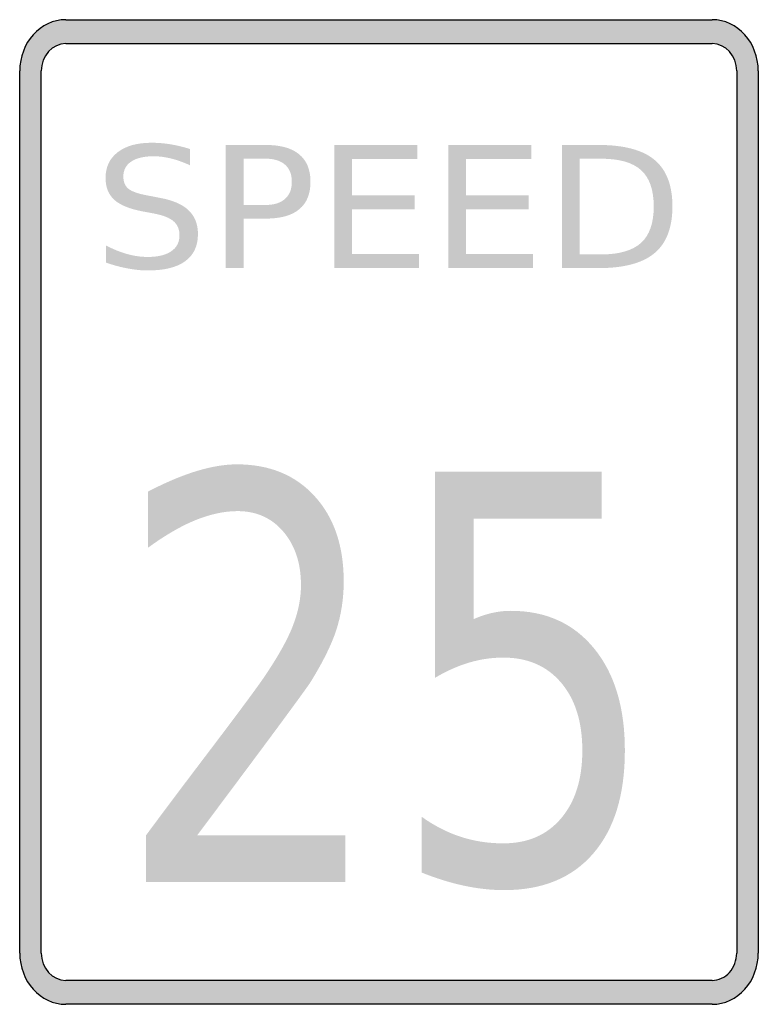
# Model space of a CAD drawing. Header units: inches. Extents: x -0.5 to 0.5, y -0.67 to 0.67.
import ezdxf

# ---------------------------------------------------------------- set-up
doc = ezdxf.new("R2010")
doc.units = ezdxf.units.IN
doc.header["$MEASUREMENT"] = 0

msp = doc.modelspace()

# ---------------------------------------------------------------- hatches: boundary and pattern name
h = msp.add_hatch(color=7)
h.paths.add_polyline_path([(-0.4374, 0.6665), (0.4374, 0.6665), (0.4459, 0.6658), (0.4541, 0.6641), (0.4619, 0.6609), (0.469, 0.6569), (0.4757, 0.6521), (0.4817, 0.6461), (0.487, 0.6394), (0.4914, 0.6321), (0.495, 0.6241), (0.4979, 0.6156), (0.4994, 0.6065), (0.5001, 0.5972), (0.5001, -0.597), (0.4994, -0.6065), (0.4979, -0.6156), (0.495, -0.6241), (0.4914, -0.6321), (0.487, -0.6394), (0.4817, -0.6461), (0.4757, -0.6521), (0.469, -0.6569), (0.4619, -0.6609), (0.4541, -0.6641), (0.4459, -0.6658), (0.4374, -0.6665), (-0.4374, -0.6665), (-0.4459, -0.6658), (-0.4541, -0.6641), (-0.4619, -0.6609), (-0.469, -0.6569), (-0.4757, -0.6521), (-0.4817, -0.6461), (-0.487, -0.6394), (-0.4914, -0.6321), (-0.495, -0.6241), (-0.4979, -0.6156), (-0.4994, -0.6065), (-0.5001, -0.597), (-0.5001, 0.5972), (-0.4994, 0.6065), (-0.4979, 0.6156), (-0.495, 0.6241), (-0.4914, 0.6321), (-0.487, 0.6394), (-0.4817, 0.6461), (-0.4757, 0.6521), (-0.469, 0.6569), (-0.4619, 0.6609), (-0.4541, 0.6641), (-0.4459, 0.6658), (-0.4374, 0.6665)])
h.paths.add_polyline_path([(-0.4374, 0.6341), (0.4374, 0.6341), (0.4421, 0.6338), (0.4463, 0.6327), (0.4506, 0.6312), (0.4543, 0.629), (0.4579, 0.6263), (0.461, 0.6232), (0.4639, 0.6196), (0.4663, 0.6158), (0.4681, 0.6114), (0.4697, 0.607), (0.4705, 0.6021), (0.4708, 0.5972), (0.4708, -0.597), (0.4705, -0.6018), (0.4697, -0.6067), (0.4683, -0.6112), (0.4663, -0.6156), (0.4639, -0.6196), (0.461, -0.6232), (0.4577, -0.6265), (0.4541, -0.6292), (0.4503, -0.6312), (0.4461, -0.6327), (0.4419, -0.6338), (0.4374, -0.6341), (-0.4374, -0.6341), (-0.4421, -0.6338), (-0.4463, -0.6327), (-0.4506, -0.6312), (-0.4543, -0.629), (-0.4579, -0.6263), (-0.461, -0.6232), (-0.4639, -0.6196), (-0.4663, -0.6158), (-0.4681, -0.6114), (-0.4697, -0.607), (-0.4705, -0.6021), (-0.4708, -0.597), (-0.4708, 0.5972), (-0.4705, 0.6021), (-0.4697, 0.607), (-0.4681, 0.6114), (-0.4663, 0.6158), (-0.4639, 0.6196), (-0.461, 0.6232), (-0.4579, 0.6263), (-0.4543, 0.629), (-0.4506, 0.6312), (-0.4463, 0.6327), (-0.4421, 0.6338), (-0.4374, 0.6341)], flags=0)
h = msp.add_hatch(color=7)
edge = h.paths.add_edge_path()
edge.add_line((-0.2694, 0.4914), (-0.2694, 0.4694))
edge.add_spline(control_points=[(-0.2694, 0.4694), (-0.2785, 0.4735), (-0.2871, 0.4766), (-0.2952, 0.4786), (-0.3034, 0.4806), (-0.3112, 0.4816), (-0.3187, 0.4816), (-0.3318, 0.4816), (-0.342, 0.4792), (-0.3491, 0.4744), (-0.3562, 0.4697), (-0.3597, 0.4629), (-0.3597, 0.4541), (-0.3597, 0.4468), (-0.3574, 0.4412), (-0.3526, 0.4374), (-0.3479, 0.4337), (-0.3389, 0.4306), (-0.3257, 0.4283)], knot_values=[0, 0, 0, 0, 1, 1, 1, 2, 2, 2, 3, 3, 3, 4, 4, 4, 5, 5, 5, 6, 6, 6, 6], degree=3, periodic=0)
edge.add_line((-0.3257, 0.4283), (-0.3113, 0.4255))
edge.add_spline(control_points=[(-0.3113, 0.4255), (-0.2933, 0.4223), (-0.28, 0.4167), (-0.2715, 0.4086), (-0.263, 0.4006), (-0.2587, 0.3898), (-0.2587, 0.3762), (-0.2587, 0.3601), (-0.2645, 0.3478), (-0.276, 0.3395), (-0.2875, 0.3311), (-0.3044, 0.327), (-0.3268, 0.327), (-0.3352, 0.327), (-0.3442, 0.3279), (-0.3537, 0.3297), (-0.3632, 0.3314), (-0.373, 0.3341), (-0.3832, 0.3376)], knot_values=[0, 0, 0, 0, 1, 1, 1, 2, 2, 2, 3, 3, 3, 4, 4, 4, 5, 5, 5, 6, 6, 6, 6], degree=3, periodic=0)
edge.add_line((-0.3832, 0.3376), (-0.3832, 0.3608))
edge.add_spline(control_points=[(-0.3832, 0.3608), (-0.3734, 0.3557), (-0.3638, 0.3518), (-0.3544, 0.3492), (-0.3451, 0.3466), (-0.3358, 0.3453), (-0.3268, 0.3453), (-0.3131, 0.3453), (-0.3025, 0.3478), (-0.295, 0.3529), (-0.2875, 0.3579), (-0.2837, 0.3652), (-0.2837, 0.3745), (-0.2837, 0.3827), (-0.2864, 0.3891), (-0.2918, 0.3937), (-0.2972, 0.3983), (-0.306, 0.4018), (-0.3183, 0.4041)], knot_values=[0, 0, 0, 0, 1, 1, 1, 2, 2, 2, 3, 3, 3, 4, 4, 4, 5, 5, 5, 6, 6, 6, 6], degree=3, periodic=0)
edge.add_line((-0.3183, 0.4041), (-0.3328, 0.4068))
edge.add_spline(control_points=[(-0.3328, 0.4068), (-0.3509, 0.4101), (-0.3639, 0.4154), (-0.3718, 0.4225), (-0.3798, 0.4297), (-0.3838, 0.4396), (-0.3838, 0.4523), (-0.3838, 0.4671), (-0.3783, 0.4787), (-0.3672, 0.4872), (-0.3561, 0.4957), (-0.3409, 0.4999), (-0.3215, 0.4999), (-0.3131, 0.4999), (-0.3046, 0.4992), (-0.2959, 0.4978), (-0.2872, 0.4964), (-0.2784, 0.4942), (-0.2694, 0.4914)], knot_values=[0, 0, 0, 0, 1, 1, 1, 2, 2, 2, 3, 3, 3, 4, 4, 4, 5, 5, 5, 6, 6, 6, 6], degree=3, periodic=0)
h = msp.add_hatch(color=7)
edge = h.paths.add_edge_path()
edge.add_line((-0.2211, 0.4969), (-0.1668, 0.4969))
edge.add_spline(control_points=[(-0.1668, 0.4969), (-0.1468, 0.4969), (-0.1318, 0.4927), (-0.1216, 0.4842), (-0.1114, 0.4758), (-0.1063, 0.4634), (-0.1063, 0.4471), (-0.1063, 0.4306), (-0.1114, 0.4182), (-0.1216, 0.4098), (-0.1318, 0.4014), (-0.1468, 0.3972), (-0.1668, 0.3972)], knot_values=[0, 0, 0, 0, 1, 1, 1, 2, 2, 2, 3, 3, 3, 4, 4, 4, 4], degree=3, periodic=0)
edge.add_line((-0.1668, 0.3972), (-0.197, 0.3972))
edge.add_line((-0.197, 0.3972), (-0.197, 0.3302))
edge.add_line((-0.197, 0.3302), (-0.2211, 0.3302))
edge.add_line((-0.2211, 0.3302), (-0.2211, 0.4969))
edge = h.paths.add_edge_path(flags=0)
edge.add_line((-0.197, 0.4783), (-0.197, 0.4157))
edge.add_line((-0.197, 0.4157), (-0.1668, 0.4157))
edge.add_spline(control_points=[(-0.1668, 0.4157), (-0.1556, 0.4157), (-0.1469, 0.4184), (-0.1408, 0.4239), (-0.1346, 0.4293), (-0.1316, 0.437), (-0.1316, 0.4471), (-0.1316, 0.4571), (-0.1346, 0.4648), (-0.1408, 0.4702), (-0.1469, 0.4756), (-0.1556, 0.4783), (-0.1668, 0.4783)], knot_values=[0, 0, 0, 0, 1, 1, 1, 2, 2, 2, 3, 3, 3, 4, 4, 4, 4], degree=3, periodic=0)
edge.add_line((-0.1668, 0.4783), (-0.197, 0.4783))
for points in [[(-0.074, 0.4969), (0.0385, 0.4969), (0.0385, 0.4779), (-0.0499, 0.4779), (-0.0499, 0.4286), (0.0349, 0.4286), (0.0349, 0.4096), (-0.0499, 0.4096), (-0.0499, 0.3492), (0.0407, 0.3492), (0.0407, 0.3302), (-0.074, 0.3302), (-0.074, 0.4969)], [(0.0802, 0.4969), (0.1926, 0.4969), (0.1926, 0.4779), (0.1043, 0.4779), (0.1043, 0.4286), (0.189, 0.4286), (0.189, 0.4096), (0.1043, 0.4096), (0.1043, 0.3492), (0.1948, 0.3492), (0.1948, 0.3302), (0.0802, 0.3302), (0.0802, 0.4969)]]:
    msp.add_hatch(color=7).paths.add_polyline_path(points)
h = msp.add_hatch(color=7)
edge = h.paths.add_edge_path()
edge.add_line((0.2343, 0.4969), (0.2837, 0.4969))
edge.add_spline(control_points=[(0.2837, 0.4969), (0.3182, 0.4969), (0.3435, 0.4902), (0.3596, 0.4767), (0.3757, 0.4633), (0.3838, 0.4423), (0.3838, 0.4137), (0.3838, 0.385), (0.3757, 0.3639), (0.3595, 0.3504), (0.3433, 0.3369), (0.318, 0.3302), (0.2837, 0.3302)], knot_values=[0, 0, 0, 0, 1, 1, 1, 2, 2, 2, 3, 3, 3, 4, 4, 4, 4], degree=3, periodic=0)
edge.add_line((0.2837, 0.3302), (0.2343, 0.3302))
edge.add_line((0.2343, 0.3302), (0.2343, 0.4969))
edge = h.paths.add_edge_path(flags=0)
edge.add_line((0.2584, 0.4783), (0.2584, 0.3487))
edge.add_line((0.2584, 0.3487), (0.2874, 0.3487))
edge.add_spline(control_points=[(0.2874, 0.3487), (0.3119, 0.3487), (0.3299, 0.354), (0.3414, 0.3644), (0.3528, 0.3748), (0.3585, 0.3912), (0.3585, 0.4137), (0.3585, 0.436), (0.3528, 0.4524), (0.3414, 0.4628), (0.3299, 0.4732), (0.3119, 0.4783), (0.2874, 0.4783)], knot_values=[0, 0, 0, 0, 1, 1, 1, 2, 2, 2, 3, 3, 3, 4, 4, 4, 4], degree=3, periodic=0)
edge.add_line((0.2874, 0.4783), (0.2584, 0.4783))
h = msp.add_hatch(color=7)
edge = h.paths.add_edge_path()
edge.add_line((-0.2598, -0.4378), (-0.0591, -0.4378))
edge.add_line((-0.0591, -0.4378), (-0.0591, -0.5011))
edge.add_line((-0.0591, -0.5011), (-0.3291, -0.5011))
edge.add_line((-0.3291, -0.5011), (-0.3291, -0.4378))
edge.add_spline(control_points=[(-0.3291, -0.4378), (-0.3073, -0.4083), (-0.2776, -0.3687), (-0.2398, -0.319), (-0.2021, -0.2692), (-0.1783, -0.2372), (-0.1686, -0.2228), (-0.1503, -0.1957), (-0.1374, -0.1728), (-0.1302, -0.1541), (-0.1229, -0.1354), (-0.1192, -0.117), (-0.1192, -0.0989), (-0.1192, -0.0693), (-0.1272, -0.0453), (-0.143, -0.0267), (-0.1588, -0.0081), (-0.1795, 0.0012), (-0.205, 0.0012), (-0.2229, 0.0012), (-0.2419, -0.0029), (-0.262, -0.011), (-0.282, -0.0192), (-0.3034, -0.0316), (-0.3262, -0.0483)], knot_values=[0, 0, 0, 0, 1, 1, 1, 2, 2, 2, 3, 3, 3, 4, 4, 4, 5, 5, 5, 6, 6, 6, 7, 7, 7, 8, 8, 8, 8], degree=3, periodic=0)
edge.add_line((-0.3262, -0.0483), (-0.3262, 0.0277))
edge.add_spline(control_points=[(-0.3262, 0.0277), (-0.303, 0.0398), (-0.2813, 0.049), (-0.2612, 0.0552), (-0.241, 0.0614), (-0.2226, 0.0645), (-0.206, 0.0645), (-0.1619, 0.0645), (-0.1267, 0.0501), (-0.1006, 0.0213), (-0.0744, -0.0074), (-0.0613, -0.0459), (-0.0613, -0.094), (-0.0613, -0.1168), (-0.0646, -0.1385), (-0.0711, -0.159), (-0.0777, -0.1794), (-0.0896, -0.2035), (-0.1069, -0.2313)], knot_values=[0, 0, 0, 0, 1, 1, 1, 2, 2, 2, 3, 3, 3, 4, 4, 4, 5, 5, 5, 6, 6, 6, 6], degree=3, periodic=0)
edge.add_spline(control_points=[(-0.1069, -0.2313), (-0.1118, -0.2385), (-0.1269, -0.2593), (-0.1523, -0.2937), (-0.1777, -0.328), (-0.2136, -0.3761), (-0.2598, -0.4378)], knot_values=[0, 0, 0, 0, 1, 1, 1, 2, 2, 2, 2], degree=3, periodic=0)
h = msp.add_hatch(color=7)
edge = h.paths.add_edge_path()
edge.add_line((0.0621, 0.0544), (0.2881, 0.0544))
edge.add_line((0.2881, 0.0544), (0.2881, -0.0088))
edge.add_line((0.2881, -0.0088), (0.1146, -0.0088))
edge.add_line((0.1146, -0.0088), (0.1146, -0.145))
edge.add_spline(control_points=[(0.1146, -0.145), (0.1231, -0.1413), (0.1315, -0.1385), (0.1398, -0.1366), (0.1481, -0.1348), (0.1565, -0.1338), (0.165, -0.1338), (0.2124, -0.1338), (0.2501, -0.1508), (0.2778, -0.1848), (0.3056, -0.2188), (0.3194, -0.2648), (0.3194, -0.3229), (0.3194, -0.3827), (0.3052, -0.4291), (0.2767, -0.4622), (0.2482, -0.4953), (0.208, -0.5119), (0.1561, -0.5119), (0.1382, -0.5119), (0.12, -0.5099), (0.1015, -0.5059), (0.0831, -0.502), (0.0639, -0.496), (0.0441, -0.4881)], knot_values=[0, 0, 0, 0, 1, 1, 1, 2, 2, 2, 3, 3, 3, 4, 4, 4, 5, 5, 5, 6, 6, 6, 7, 7, 7, 8, 8, 8, 8], degree=3, periodic=0)
edge.add_line((0.0441, -0.4881), (0.0441, -0.4125))
edge.add_spline(control_points=[(0.0441, -0.4125), (0.0612, -0.4247), (0.0788, -0.4338), (0.0971, -0.4397), (0.1153, -0.4457), (0.1346, -0.4486), (0.1548, -0.4486), (0.1878, -0.4486), (0.2138, -0.4374), (0.233, -0.4148), (0.2522, -0.3922), (0.2618, -0.3616), (0.2618, -0.3229), (0.2618, -0.2842), (0.2522, -0.2535), (0.233, -0.231), (0.2138, -0.2084), (0.1878, -0.1971), (0.1548, -0.1971), (0.1394, -0.1971), (0.1241, -0.1993), (0.1088, -0.2038), (0.0935, -0.2083), (0.0779, -0.2152), (0.0621, -0.2246)], knot_values=[0, 0, 0, 0, 1, 1, 1, 2, 2, 2, 3, 3, 3, 4, 4, 4, 5, 5, 5, 6, 6, 6, 7, 7, 7, 8, 8, 8, 8], degree=3, periodic=0)
edge.add_line((0.0621, -0.2246), (0.0621, 0.0544))

# ---------------------------------------------------------------- linework, layer by layer
at = {"color": 7}
for p, q in [((-0.4375, 0.6665), (0.4375, 0.6665)), ((-0.4375, 0.6341), (0.4375, 0.6341)), ((-0.5, -0.5971), (-0.5, 0.5971)), ((-0.4708, -0.5971), (-0.4708, 0.5971)), ((0.4708, 0.5971), (0.4708, -0.5971)), ((0.5, 0.5971), (0.5, -0.5971)), ((0.4375, -0.6341), (-0.4375, -0.6341)), ((0.4375, -0.6665), (-0.4375, -0.6665))]:
    msp.add_line(p, q, dxfattribs=at)
for points in [[(-0.4375, 0.6665), (-0.472, 0.6665), (-0.5, 0.6354), (-0.5, 0.5971)], [(0.5, 0.5971), (0.5, 0.6354), (0.472, 0.6665), (0.4375, 0.6665)], [(-0.4375, 0.6341), (-0.4559, 0.6341), (-0.4708, 0.6175), (-0.4708, 0.5971)], [(0.4708, 0.5971), (0.4708, 0.6175), (0.4559, 0.6341), (0.4375, 0.6341)], [(-0.5, -0.5971), (-0.5, -0.6354), (-0.472, -0.6665), (-0.4375, -0.6665)], [(-0.4708, -0.5971), (-0.4708, -0.6175), (-0.4559, -0.6341), (-0.4375, -0.6341)], [(0.4375, -0.6665), (0.472, -0.6665), (0.5, -0.6354), (0.5, -0.5971)]]:
    msp.add_open_spline(points, degree=3, dxfattribs=at)
msp.add_open_spline([(0.4375, -0.6341), (0.4463, -0.6341), (0.4548, -0.6302), (0.4611, -0.6233), (0.4673, -0.6163), (0.4708, -0.6069), (0.4708, -0.5971)], degree=3, knots=[0, 0, 0, 0, 1, 1, 1, 2, 2, 2, 2], dxfattribs=at)

doc.saveas('drawing.dxf')
